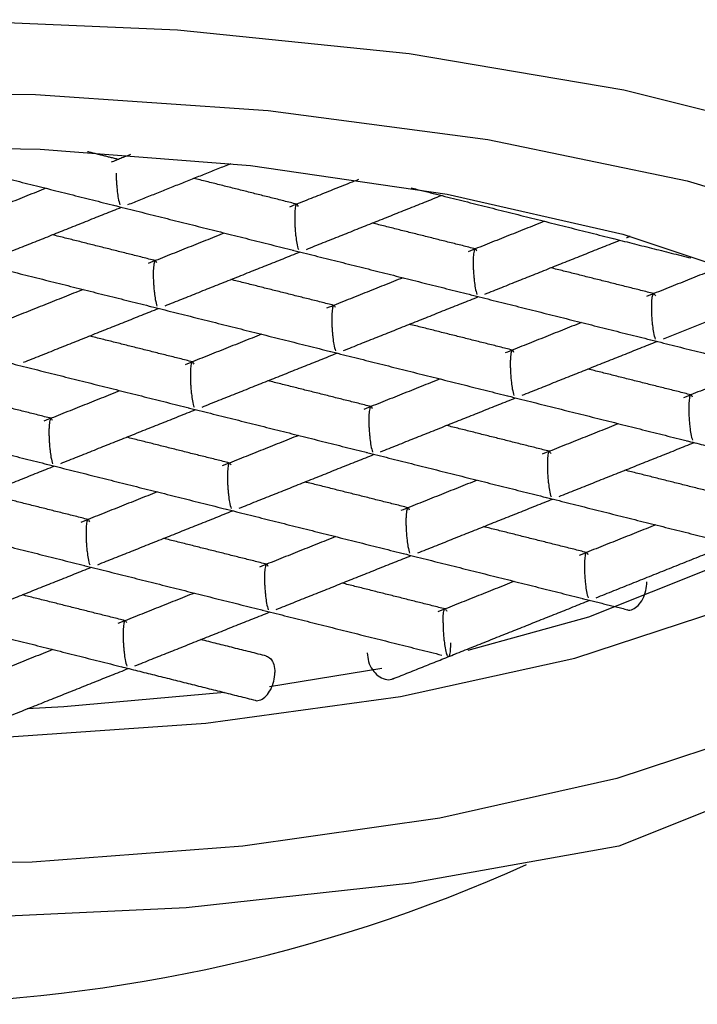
# Model space of a CAD drawing. Header units: millimetres. Extents: x 3988.763 to 3988.808, y 1707.567 to 1707.896.
# Tile 4 of 8: x 3988.78641 to 3988.79236, y 1707.80348 to 1707.81213. Entities that reach past the tile are written whole.
import ezdxf

# ---------------------------------------------------------------- set-up
doc = ezdxf.new("R2010")
doc.units = ezdxf.units.MM
doc.layers.add('SANINDUSA', color=3, linetype='Continuous')

msp = doc.modelspace()

# ---------------------------------------------------------------- linework, layer by layer
at = {"layer": 'SANINDUSA'}
for p, q in [((3988.795837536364, 1707.806534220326), (3988.791671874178, 1707.804871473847)), ((3988.789589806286, 1707.806430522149), (3988.788605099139, 1707.806271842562))]:
    msp.add_line(p, q, dxfattribs=at)
at = {"layer": 'SANINDUSA', "flags": 128}
for points in [[(3988.796732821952, 1707.807365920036), (3988.797093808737, 1707.808032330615), (3988.797075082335, 1707.808708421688), (3988.796677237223, 1707.809372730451), (3988.795912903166, 1707.810004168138), (3988.794806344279, 1707.810582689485), (3988.793392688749, 1707.811089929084), (3988.791716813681, 1707.811509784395), (3988.789831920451, 1707.81182892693), (3988.787797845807, 1707.812037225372), (3988.785679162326, 1707.812128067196), (3988.783543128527, 1707.812098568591), (3988.781457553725, 1707.811949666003), (3988.77948864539, 1707.811686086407)], [(3988.778593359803, 1707.810854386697), (3988.780414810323, 1707.811179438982), (3988.782392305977, 1707.811394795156), (3988.784460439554, 1707.811493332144), (3988.786550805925, 1707.811471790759), (3988.78859426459, 1707.8113308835), (3988.790523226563, 1707.811075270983), (3988.792273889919, 1707.810713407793), (3988.793788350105, 1707.810257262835), (3988.795016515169, 1707.809721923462), (3988.795917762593, 1707.809125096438), (3988.796462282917, 1707.808486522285), (3988.796632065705, 1707.80782732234), (3988.79642149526, 1707.807169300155), (3988.795837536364, 1707.806534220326)], [(3988.779361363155, 1707.810445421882), (3988.781011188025, 1707.810744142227), (3988.782809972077, 1707.810938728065), (3988.784692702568, 1707.811022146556), (3988.786591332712, 1707.81099138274), (3988.788437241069, 1707.810847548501), (3988.790163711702, 1707.810595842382), (3988.791708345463, 1707.810245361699), (3988.793015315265, 1707.809808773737)], [(3988.793545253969, 1707.809572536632), (3988.793627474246, 1707.809474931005), (3988.793875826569, 1707.808920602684), (3988.793766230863, 1707.808361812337), (3988.793303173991, 1707.807821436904), (3988.792505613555, 1707.807321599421), (3988.791406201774, 1707.806882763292), (3988.790347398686, 1707.806589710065)], [(3988.791671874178, 1707.804871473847), (3988.789850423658, 1707.804546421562), (3988.787872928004, 1707.804331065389), (3988.785804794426, 1707.8042325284), (3988.783714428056, 1707.804254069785), (3988.78167096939, 1707.804394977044), (3988.779742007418, 1707.804650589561), (3988.777991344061, 1707.805012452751), (3988.776476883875, 1707.805468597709), (3988.775248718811, 1707.806003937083), (3988.774347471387, 1707.806600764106), (3988.773802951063, 1707.807239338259), (3988.773633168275, 1707.807898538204), (3988.77384373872, 1707.80855656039), (3988.774427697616, 1707.809191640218)], [(3988.77563261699, 1707.80881161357), (3988.775695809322, 1707.808465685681), (3988.776090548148, 1707.807890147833), (3988.776832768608, 1707.807350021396), (3988.777893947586, 1707.806866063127), (3988.77923330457, 1707.80645687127), (3988.780799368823, 1707.80613817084), (3988.782531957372, 1707.805922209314), (3988.784364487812, 1707.805817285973), (3988.786226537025, 1707.805827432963), (3988.788046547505, 1707.80595226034), (3988.78975457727, 1707.806186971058), (3988.791284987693, 1707.806522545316), (3988.79257896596, 1707.806946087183), (3988.793586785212, 1707.807441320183), (3988.79426971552, 1707.807989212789), (3988.794601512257, 1707.808568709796), (3988.79463261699, 1707.80881161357)], [(3988.788208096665, 1707.806221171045), (3988.78679726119, 1707.80609515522), (3988.786477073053, 1707.806077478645)], [(3988.792970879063, 1707.805899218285), (3988.791654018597, 1707.805465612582), (3988.790101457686, 1707.805118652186), (3988.788369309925, 1707.80487087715), (3988.786520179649, 1707.80473124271), (3988.784620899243, 1707.804704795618), (3988.78274011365, 1707.80479249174), (3988.780945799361, 1707.804991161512), (3988.779302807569, 1707.805293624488)]]:
    msp.add_lwpolyline(points, dxfattribs=at)
at = {"layer": 'SANINDUSA'}
msp.add_arc((3988.78513261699, 1707.817483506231), 0.01399999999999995, 245.8389500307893, 294.1610499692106, dxfattribs=at)
for points in [[(3988.787276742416, 1707.810901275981), (3988.787005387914, 1707.810969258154)], [(3988.787383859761, 1707.810944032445), (3988.787213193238, 1707.810875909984)], [(3988.785670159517, 1707.810891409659), (3988.787246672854, 1707.810496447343)], [(3988.787361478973, 1707.810504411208), (3988.788267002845, 1707.810865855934)], [(3988.788844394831, 1707.810508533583), (3988.787939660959, 1707.810735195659)], [(3988.786642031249, 1707.810647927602), (3988.785971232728, 1707.810380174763)], [(3988.789386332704, 1707.810724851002), (3988.788780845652, 1707.810483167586)], [(3988.78984862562, 1707.810651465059), (3988.790056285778, 1707.810599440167)], [(3988.788929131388, 1707.81011166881), (3988.790114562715, 1707.810584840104)], [(3988.790047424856, 1707.810601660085), (3988.791623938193, 1707.81020669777)], [(3988.786119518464, 1707.810008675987), (3988.787304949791, 1707.81048184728)], [(3988.787237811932, 1707.810498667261), (3988.788814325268, 1707.810103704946)], [(3988.790412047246, 1707.810115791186), (3988.789507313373, 1707.810342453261)], [(3988.791019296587, 1707.810358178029), (3988.790348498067, 1707.810090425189)], [(3988.787602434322, 1707.810012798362), (3988.786697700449, 1707.810239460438)], [(3988.788209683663, 1707.810255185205), (3988.787538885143, 1707.809987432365)], [(3988.791738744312, 1707.810214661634), (3988.791771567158, 1707.81022776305)], [(3988.790496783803, 1707.809718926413), (3988.79168221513, 1707.810192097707)], [(3988.79161507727, 1707.810208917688), (3988.792305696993, 1707.810035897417)], [(3988.787687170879, 1707.809615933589), (3988.788872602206, 1707.810089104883)], [(3988.788805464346, 1707.810105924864), (3988.790381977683, 1707.809710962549)], [(3988.785995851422, 1707.81000293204), (3988.787572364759, 1707.809607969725)], [(3988.792594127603, 1707.809968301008), (3988.791916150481, 1707.809697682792)], [(3988.79197969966, 1707.809723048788), (3988.791074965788, 1707.809949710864)], [(3988.789170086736, 1707.809620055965), (3988.788265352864, 1707.80984671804)], [(3988.789777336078, 1707.809862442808), (3988.789106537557, 1707.809594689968)], [(3988.786967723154, 1707.809759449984), (3988.786296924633, 1707.809491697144)], [(3988.789254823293, 1707.809223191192), (3988.790440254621, 1707.809696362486)], [(3988.790373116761, 1707.809713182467), (3988.791949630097, 1707.809318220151)], [(3988.792064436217, 1707.809326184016), (3988.793001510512, 1707.809700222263)], [(3988.787563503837, 1707.809610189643), (3988.789140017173, 1707.809215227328)], [(3988.786445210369, 1707.809120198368), (3988.787630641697, 1707.809593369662)], [(3988.790737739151, 1707.809227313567), (3988.789833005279, 1707.809453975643)], [(3988.791344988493, 1707.80946970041), (3988.790674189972, 1707.809201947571)], [(3988.787928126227, 1707.809124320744), (3988.787023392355, 1707.809350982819)], [(3988.788535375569, 1707.809366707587), (3988.787864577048, 1707.809098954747)], [(3988.790822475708, 1707.808830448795), (3988.792007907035, 1707.809303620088)], [(3988.791940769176, 1707.809320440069), (3988.793533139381, 1707.808921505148)], [(3988.788012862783, 1707.808727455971), (3988.789198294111, 1707.809200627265)], [(3988.789131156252, 1707.809217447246), (3988.790707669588, 1707.80882248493)], [(3988.786321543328, 1707.809114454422), (3988.787898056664, 1707.808719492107)], [(3988.792305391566, 1707.80883457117), (3988.791400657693, 1707.809061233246)], [(3988.792912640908, 1707.809076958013), (3988.792241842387, 1707.808809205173)], [(3988.789495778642, 1707.808731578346), (3988.788591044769, 1707.808958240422)], [(3988.790103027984, 1707.808973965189), (3988.789432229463, 1707.80870621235)], [(3988.786686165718, 1707.808628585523), (3988.785781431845, 1707.808855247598)], [(3988.78729341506, 1707.808870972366), (3988.786622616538, 1707.808603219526)], [(3988.789580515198, 1707.808334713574), (3988.790765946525, 1707.808807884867)], [(3988.790698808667, 1707.808824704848), (3988.792275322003, 1707.808429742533)], [(3988.786770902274, 1707.80823172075), (3988.787956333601, 1707.808704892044)], [(3988.787889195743, 1707.808721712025), (3988.789465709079, 1707.80832674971)], [(3988.785079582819, 1707.808618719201), (3988.786656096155, 1707.808223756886)], [(3988.791670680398, 1707.808581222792), (3988.790999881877, 1707.808313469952)], [(3988.791063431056, 1707.808338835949), (3988.790158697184, 1707.808565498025)], [(3988.788253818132, 1707.808235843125), (3988.78734908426, 1707.808462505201)], [(3988.788861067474, 1707.808478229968), (3988.788190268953, 1707.808210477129)], [(3988.791148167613, 1707.807941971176), (3988.79233359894, 1707.80841514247)], [(3988.792266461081, 1707.808431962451), (3988.793449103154, 1707.808135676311)], [(3988.789456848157, 1707.808328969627), (3988.791033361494, 1707.807934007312)], [(3988.788338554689, 1707.807838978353), (3988.789523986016, 1707.808312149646)], [(3988.785528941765, 1707.807735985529), (3988.786714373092, 1707.808209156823)], [(3988.786647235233, 1707.808225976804), (3988.78822374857, 1707.807831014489)], [(3988.792631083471, 1707.807946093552), (3988.791726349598, 1707.808172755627)], [(3988.789821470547, 1707.807843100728), (3988.788916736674, 1707.808069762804)], [(3988.790428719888, 1707.808085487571), (3988.789757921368, 1707.807817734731)], [(3988.787619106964, 1707.807982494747), (3988.786948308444, 1707.807714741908)], [(3988.787011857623, 1707.807740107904), (3988.78610712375, 1707.80796676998)], [(3988.789906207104, 1707.807446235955), (3988.791091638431, 1707.807919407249)], [(3988.791024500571, 1707.80793622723), (3988.792601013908, 1707.807541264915)], [(3988.78709659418, 1707.807343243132), (3988.788282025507, 1707.807816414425)], [(3988.788214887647, 1707.807833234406), (3988.789791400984, 1707.807438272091)], [(3988.785405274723, 1707.807730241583), (3988.78698178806, 1707.807335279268)], [(3988.791389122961, 1707.807450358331), (3988.790484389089, 1707.807677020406)], [(3988.791996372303, 1707.807692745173), (3988.791325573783, 1707.807424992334)], [(3988.788579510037, 1707.807347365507), (3988.787674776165, 1707.807574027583)], [(3988.789186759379, 1707.80758975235), (3988.788515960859, 1707.80732199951)], [(3988.791473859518, 1707.807053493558), (3988.792722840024, 1707.807552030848)], [(3988.788664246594, 1707.806950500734), (3988.789849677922, 1707.807423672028)], [(3988.789782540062, 1707.807440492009), (3988.791359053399, 1707.807045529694)], [(3988.78585463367, 1707.806847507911), (3988.787040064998, 1707.807320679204)], [(3988.786972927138, 1707.807337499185), (3988.788549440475, 1707.80694253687)], [(3988.790754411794, 1707.807197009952), (3988.790083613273, 1707.806929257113)], [(3988.790147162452, 1707.80695462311), (3988.78924242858, 1707.807181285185)], [(3988.787337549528, 1707.806851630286), (3988.786432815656, 1707.807078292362)], [(3988.78794479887, 1707.807094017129), (3988.787274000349, 1707.806826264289)], [(3988.790231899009, 1707.806557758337), (3988.791417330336, 1707.807030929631)], [(3988.791350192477, 1707.807047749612), (3988.791749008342, 1707.80694783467)], [(3988.788540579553, 1707.806944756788), (3988.790117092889, 1707.806549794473)], [(3988.787422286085, 1707.806454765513), (3988.788607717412, 1707.806927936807)], [(3988.785730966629, 1707.806841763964), (3988.787307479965, 1707.806446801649)], [(3988.788578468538, 1707.806540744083), (3988.78800046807, 1707.806685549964)], [(3988.786702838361, 1707.806598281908), (3988.786019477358, 1707.806325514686)], [(3988.789691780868, 1707.806342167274), (3988.790238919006, 1707.806560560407)], [(3988.786167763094, 1707.80595401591), (3988.787365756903, 1707.806432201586)], [(3988.787298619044, 1707.806449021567), (3988.788481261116, 1707.806152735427)]]:
    msp.add_open_spline(points, degree=1, dxfattribs=at)
for points, knots in [([(3988.787258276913, 1707.810780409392), (3988.787258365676, 1707.810768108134), (3988.787258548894, 1707.810742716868), (3988.787260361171, 1707.810701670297), (3988.787263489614, 1707.810659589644), (3988.787268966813, 1707.810608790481), (3988.787276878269, 1707.810546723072), (3988.787285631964, 1707.810518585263), (3988.787290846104, 1707.810501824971)], [0, 0, 0, 0, 0.09925213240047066, 0.2048682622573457, 0.3198207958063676, 0.4464261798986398, 0.67026364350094, 0.9999999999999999, 0.9999999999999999, 0.9999999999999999, 0.9999999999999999]), ([(3988.788858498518, 1707.810488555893), (3988.788853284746, 1707.810498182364), (3988.788844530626, 1707.81051434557), (3988.788836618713, 1707.810501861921), (3988.788831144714, 1707.810479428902), (3988.788828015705, 1707.810453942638), (3988.788826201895, 1707.810423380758), (3988.788826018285, 1707.810399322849), (3988.788825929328, 1707.810387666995)], [0, 0, 0, 0, 0.329696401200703, 0.5535725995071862, 0.6801662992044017, 0.7951144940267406, 0.9007346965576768, 1, 1, 1, 1]), ([(3988.788825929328, 1707.810387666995), (3988.788826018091, 1707.810375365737), (3988.788826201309, 1707.810349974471), (3988.788828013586, 1707.810308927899), (3988.788831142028, 1707.810266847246), (3988.788836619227, 1707.810216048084), (3988.788844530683, 1707.810153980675), (3988.788853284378, 1707.810125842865), (3988.788858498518, 1707.810109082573)], [0, 0, 0, 0, 0.09925213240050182, 0.2048682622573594, 0.3198207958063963, 0.4464261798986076, 0.6702636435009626, 1, 1, 1, 1]), ([(3988.790426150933, 1707.810095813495), (3988.79042093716, 1707.810105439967), (3988.790412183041, 1707.810121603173), (3988.790404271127, 1707.810109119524), (3988.790398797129, 1707.810086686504), (3988.79039566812, 1707.810061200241), (3988.790393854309, 1707.810030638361), (3988.7903936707, 1707.810006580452), (3988.790393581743, 1707.809994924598)], [0, 0, 0, 0, 0.3296964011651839, 0.5535725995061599, 0.6801662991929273, 0.7951144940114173, 0.9007346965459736, 1, 1, 1, 1]), ([(3988.787616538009, 1707.809992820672), (3988.787611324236, 1707.810002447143), (3988.787602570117, 1707.810018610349), (3988.787594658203, 1707.8100061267), (3988.787589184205, 1707.809983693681), (3988.787586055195, 1707.809958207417), (3988.787584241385, 1707.809927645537), (3988.787584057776, 1707.809903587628), (3988.787583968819, 1707.809891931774)], [0, 0, 0, 0, 0.3296964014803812, 0.5535725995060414, 0.6801662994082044, 0.7951144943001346, 0.9007346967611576, 1, 1, 1, 1]), ([(3988.790393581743, 1707.809994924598), (3988.790393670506, 1707.80998262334), (3988.790393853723, 1707.809957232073), (3988.790395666, 1707.809916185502), (3988.790398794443, 1707.809874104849), (3988.790404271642, 1707.809823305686), (3988.790412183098, 1707.809761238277), (3988.790420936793, 1707.809733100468), (3988.790426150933, 1707.809716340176)], [0, 0, 0, 0, 0.09925213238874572, 0.2048682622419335, 0.3198207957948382, 0.446426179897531, 0.670263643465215, 1, 1, 1, 1]), ([(3988.787583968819, 1707.809891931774), (3988.787584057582, 1707.809879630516), (3988.787584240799, 1707.80985423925), (3988.787586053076, 1707.809813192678), (3988.787589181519, 1707.809771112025), (3988.787594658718, 1707.809720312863), (3988.787602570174, 1707.809658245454), (3988.787611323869, 1707.809630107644), (3988.787616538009, 1707.809613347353)], [0, 0, 0, 0, 0.09925213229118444, 0.2048682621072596, 0.3198207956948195, 0.4464261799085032, 0.6702636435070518, 1, 1, 1, 1]), ([(3988.791961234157, 1707.8096021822), (3988.791961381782, 1707.809613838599), (3988.791961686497, 1707.809637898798), (3988.791963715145, 1707.809668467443), (3988.791966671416, 1707.809693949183), (3988.791971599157, 1707.809716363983), (3988.791981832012, 1707.809728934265), (3988.791989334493, 1707.809712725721), (3988.791993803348, 1707.809703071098)], [0, 0, 0, 0, 0.09925213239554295, 0.2048682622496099, 0.3198207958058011, 0.4464261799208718, 0.6702636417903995, 1, 1, 1, 1]), ([(3988.789184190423, 1707.809600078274), (3988.789178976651, 1707.809609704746), (3988.789170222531, 1707.809625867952), (3988.789162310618, 1707.809613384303), (3988.789156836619, 1707.809590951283), (3988.78915370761, 1707.80956546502), (3988.7891518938, 1707.80953490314), (3988.78915171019, 1707.809510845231), (3988.789151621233, 1707.809499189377)], [0, 0, 0, 0, 0.3296964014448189, 0.5535725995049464, 0.6801662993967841, 0.7951144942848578, 0.9007346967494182, 0.9999999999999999, 0.9999999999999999, 0.9999999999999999, 0.9999999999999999]), ([(3988.791993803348, 1707.809323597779), (3988.791989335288, 1707.809340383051), (3988.791981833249, 1707.809368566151), (3988.791971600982, 1707.809430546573), (3988.79196666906, 1707.809481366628), (3988.791963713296, 1707.809523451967), (3988.791961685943, 1707.809564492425), (3988.791961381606, 1707.809589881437), (3988.791961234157, 1707.8096021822)], [0, 0, 0, 0, 0.3296964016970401, 0.553572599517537, 0.6801662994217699, 0.7951144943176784, 0.9007346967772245, 1, 1, 1, 1]), ([(3988.789151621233, 1707.809499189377), (3988.789151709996, 1707.809486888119), (3988.789151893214, 1707.809461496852), (3988.789153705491, 1707.809420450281), (3988.789156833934, 1707.809378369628), (3988.789162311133, 1707.809327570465), (3988.789170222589, 1707.809265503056), (3988.789178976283, 1707.809237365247), (3988.789184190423, 1707.809220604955)], [0, 0, 0, 0, 0.09925213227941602, 0.2048682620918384, 0.3198207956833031, 0.4464261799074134, 0.6702636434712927, 1, 1, 1, 1]), ([(3988.790751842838, 1707.809207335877), (3988.790746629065, 1707.809216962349), (3988.790737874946, 1707.809233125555), (3988.790729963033, 1707.809220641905), (3988.790724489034, 1707.809198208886), (3988.790721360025, 1707.809172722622), (3988.790719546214, 1707.809142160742), (3988.790719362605, 1707.809118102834), (3988.790719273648, 1707.809106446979)], [0, 0, 0, 0, 0.329696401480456, 0.5535725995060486, 0.6801662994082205, 0.7951144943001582, 0.9007346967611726, 1, 1, 1, 1]), ([(3988.787942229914, 1707.809104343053), (3988.787937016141, 1707.809113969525), (3988.787928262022, 1707.809130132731), (3988.787920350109, 1707.809117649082), (3988.78791487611, 1707.809095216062), (3988.787911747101, 1707.809069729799), (3988.78790993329, 1707.809039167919), (3988.787909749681, 1707.80901511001), (3988.787909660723, 1707.809003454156)], [0, 0, 0, 0, 0.329696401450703, 0.5535725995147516, 0.6801662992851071, 0.7951144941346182, 0.9007346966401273, 1, 1, 1, 1]), ([(3988.790719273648, 1707.809106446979), (3988.790719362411, 1707.809094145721), (3988.790719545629, 1707.809068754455), (3988.790721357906, 1707.809027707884), (3988.790724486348, 1707.808985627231), (3988.790729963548, 1707.808934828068), (3988.790737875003, 1707.808872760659), (3988.790746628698, 1707.80884462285), (3988.790751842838, 1707.808827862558)], [0, 0, 0, 0, 0.09925213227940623, 0.2048682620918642, 0.3198207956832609, 0.4464261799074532, 0.6702636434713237, 1, 1, 1, 1]), ([(3988.787909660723, 1707.809003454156), (3988.787909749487, 1707.808991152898), (3988.787909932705, 1707.808965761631), (3988.787911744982, 1707.80892471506), (3988.787914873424, 1707.808882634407), (3988.787920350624, 1707.808831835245), (3988.787928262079, 1707.808769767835), (3988.787937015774, 1707.808741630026), (3988.787942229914, 1707.808724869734)], [0, 0, 0, 0, 0.09925213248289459, 0.2048682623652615, 0.3198207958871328, 0.4464261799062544, 0.6702636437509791, 1, 1, 1, 1]), ([(3988.792319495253, 1707.80881459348), (3988.792314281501, 1707.808824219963), (3988.792305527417, 1707.808840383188), (3988.792297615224, 1707.808827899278), (3988.792292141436, 1707.808805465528), (3988.792289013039, 1707.808779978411), (3988.792287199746, 1707.808749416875), (3988.792287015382, 1707.808725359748), (3988.792286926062, 1707.808713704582)], [0, 0, 0, 0, 0.3296959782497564, 0.5535718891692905, 0.6801743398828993, 0.7951253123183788, 0.9007425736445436, 1, 1, 1, 1]), ([(3988.789509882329, 1707.808711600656), (3988.789504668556, 1707.808721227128), (3988.789495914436, 1707.808737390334), (3988.789488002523, 1707.808724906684), (3988.789482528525, 1707.808702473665), (3988.789479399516, 1707.808676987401), (3988.789477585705, 1707.808646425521), (3988.789477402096, 1707.808622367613), (3988.789477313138, 1707.808610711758)], [0, 0, 0, 0, 0.3296964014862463, 0.5535725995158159, 0.6801662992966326, 0.7951144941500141, 0.9007346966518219, 0.9999999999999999, 0.9999999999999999, 0.9999999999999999, 0.9999999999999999]), ([(3988.792286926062, 1707.808713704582), (3988.792287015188, 1707.808701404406), (3988.79228719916, 1707.808676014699), (3988.792289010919, 1707.808634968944), (3988.79229213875, 1707.808592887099), (3988.792297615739, 1707.808542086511), (3988.792305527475, 1707.808480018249), (3988.792314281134, 1707.808451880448), (3988.792319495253, 1707.80843512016)], [0, 0, 0, 0, 0.09924425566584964, 0.2048574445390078, 0.3198127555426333, 0.4464268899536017, 0.6702640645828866, 0.9999999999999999, 0.9999999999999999, 0.9999999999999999, 0.9999999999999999]), ([(3988.786700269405, 1707.808608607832), (3988.786695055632, 1707.808618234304), (3988.786686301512, 1707.80863439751), (3988.786678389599, 1707.808621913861), (3988.786672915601, 1707.808599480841), (3988.786669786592, 1707.808573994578), (3988.786667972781, 1707.808543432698), (3988.786667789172, 1707.808519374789), (3988.786667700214, 1707.808507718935)], [0, 0, 0, 0, 0.32969640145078, 0.5535725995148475, 0.6801662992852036, 0.7951144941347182, 0.9007346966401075, 1, 1, 1, 1]), ([(3988.789477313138, 1707.808610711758), (3988.789477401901, 1707.8085984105), (3988.78947758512, 1707.808573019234), (3988.789479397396, 1707.808531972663), (3988.789482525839, 1707.808489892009), (3988.789488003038, 1707.808439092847), (3988.789495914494, 1707.808377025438), (3988.789504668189, 1707.808348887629), (3988.789509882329, 1707.808332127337)], [0, 0, 0, 0, 0.09925213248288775, 0.204868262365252, 0.3198207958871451, 0.4464261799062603, 0.6702636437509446, 1, 1, 1, 1]), ([(3988.786667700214, 1707.808507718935), (3988.786667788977, 1707.808495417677), (3988.786667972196, 1707.808470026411), (3988.786669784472, 1707.808428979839), (3988.786672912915, 1707.808386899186), (3988.786678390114, 1707.808336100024), (3988.78668630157, 1707.808274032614), (3988.786695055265, 1707.808245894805), (3988.786700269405, 1707.808229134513)], [0, 0, 0, 0, 0.09925213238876, 0.2048682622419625, 0.3198207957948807, 0.446426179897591, 0.6702636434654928, 0.9999999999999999, 0.9999999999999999, 0.9999999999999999, 0.9999999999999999]), ([(3988.791077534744, 1707.808318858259), (3988.791072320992, 1707.808328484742), (3988.791063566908, 1707.808344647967), (3988.791055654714, 1707.808332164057), (3988.791050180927, 1707.808309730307), (3988.791047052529, 1707.80828424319), (3988.791045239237, 1707.808253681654), (3988.791045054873, 1707.808229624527), (3988.791044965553, 1707.808217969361)], [0, 0, 0, 0, 0.3296959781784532, 0.5535718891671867, 0.6801743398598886, 0.7951253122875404, 0.9007425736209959, 1, 1, 1, 1]), ([(3988.78826792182, 1707.808215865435), (3988.788262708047, 1707.808225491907), (3988.788253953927, 1707.808241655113), (3988.788246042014, 1707.808229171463), (3988.788240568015, 1707.808206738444), (3988.788237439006, 1707.80818125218), (3988.788235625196, 1707.8081506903), (3988.788235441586, 1707.808126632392), (3988.788235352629, 1707.808114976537)], [0, 0, 0, 0, 0.3296964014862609, 0.5535725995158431, 0.6801662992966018, 0.7951144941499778, 0.9007346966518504, 1, 1, 1, 1]), ([(3988.791044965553, 1707.808217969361), (3988.791045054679, 1707.808205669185), (3988.79104523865, 1707.808180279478), (3988.79104705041, 1707.808139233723), (3988.79105017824, 1707.808097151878), (3988.791055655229, 1707.80804635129), (3988.791063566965, 1707.807984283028), (3988.791072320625, 1707.807956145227), (3988.791077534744, 1707.807939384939)], [0, 0, 0, 0, 0.0992442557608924, 0.2048574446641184, 0.3198127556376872, 0.4464268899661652, 0.6702640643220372, 0.9999999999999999, 0.9999999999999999, 0.9999999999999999, 0.9999999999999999]), ([(3988.788235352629, 1707.808114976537), (3988.788235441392, 1707.808102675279), (3988.78823562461, 1707.808077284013), (3988.788237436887, 1707.808036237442), (3988.788240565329, 1707.807994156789), (3988.788246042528, 1707.807943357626), (3988.788253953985, 1707.807881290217), (3988.788262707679, 1707.807853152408), (3988.78826792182, 1707.807836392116)], [0, 0, 0, 0, 0.09925213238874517, 0.2048682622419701, 0.3198207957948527, 0.4464261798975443, 0.6702636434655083, 0.9999999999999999, 0.9999999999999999, 0.9999999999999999, 0.9999999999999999]), ([(3988.789835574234, 1707.807823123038), (3988.789830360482, 1707.807832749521), (3988.789821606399, 1707.807848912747), (3988.789813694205, 1707.807836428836), (3988.789808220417, 1707.807813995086), (3988.78980509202, 1707.807788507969), (3988.789803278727, 1707.807757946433), (3988.789803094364, 1707.807733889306), (3988.789803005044, 1707.80772223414)], [0, 0, 0, 0, 0.3296959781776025, 0.5535718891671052, 0.6801743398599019, 0.7951253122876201, 0.9007425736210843, 1, 1, 1, 1]), ([(3988.78702596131, 1707.807720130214), (3988.787020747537, 1707.807729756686), (3988.787011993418, 1707.807745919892), (3988.787004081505, 1707.807733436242), (3988.786998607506, 1707.807711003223), (3988.786995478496, 1707.807685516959), (3988.786993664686, 1707.807654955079), (3988.786993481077, 1707.807630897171), (3988.78699339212, 1707.807619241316)], [0, 0, 0, 0, 0.3296964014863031, 0.5535725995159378, 0.6801662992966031, 0.7951144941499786, 0.9007346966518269, 1, 1, 1, 1]), ([(3988.789803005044, 1707.80772223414), (3988.78980309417, 1707.807709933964), (3988.789803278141, 1707.807684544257), (3988.789805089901, 1707.807643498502), (3988.789808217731, 1707.807601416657), (3988.78981369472, 1707.807550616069), (3988.789821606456, 1707.807488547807), (3988.789830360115, 1707.807460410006), (3988.789835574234, 1707.807443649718)], [0, 0, 0, 0, 0.0992442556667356, 0.2048574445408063, 0.3198127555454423, 0.446426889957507, 0.6702640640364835, 1, 1, 1, 1]), ([(3988.78699339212, 1707.807619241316), (3988.786993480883, 1707.807606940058), (3988.7869936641, 1707.807581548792), (3988.786995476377, 1707.807540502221), (3988.78699860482, 1707.807498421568), (3988.787004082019, 1707.807447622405), (3988.787011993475, 1707.807385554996), (3988.78702074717, 1707.807357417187), (3988.78702596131, 1707.807340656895)], [0, 0, 0, 0, 0.09925213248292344, 0.2048682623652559, 0.3198207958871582, 0.4464261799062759, 0.6702636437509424, 1, 1, 1, 1]), ([(3988.791403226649, 1707.80743038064), (3988.791398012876, 1707.807440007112), (3988.791389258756, 1707.807456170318), (3988.791381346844, 1707.807443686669), (3988.791375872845, 1707.807421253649), (3988.791372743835, 1707.807395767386), (3988.791370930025, 1707.807365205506), (3988.791370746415, 1707.807341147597), (3988.791370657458, 1707.807329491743)], [0, 0, 0, 0, 0.3296964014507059, 0.5535725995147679, 0.6801662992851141, 0.7951144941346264, 0.9007346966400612, 1, 1, 1, 1]), ([(3988.788593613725, 1707.807327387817), (3988.788588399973, 1707.8073370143), (3988.788579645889, 1707.807353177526), (3988.788571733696, 1707.807340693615), (3988.788566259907, 1707.807318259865), (3988.788563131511, 1707.807292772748), (3988.788561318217, 1707.807262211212), (3988.788561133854, 1707.807238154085), (3988.788561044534, 1707.807226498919)], [0, 0, 0, 0, 0.3296959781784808, 0.5535718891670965, 0.6801743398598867, 0.7951253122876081, 0.9007425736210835, 1, 1, 1, 1]), ([(3988.791370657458, 1707.807329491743), (3988.791370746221, 1707.807317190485), (3988.791370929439, 1707.807291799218), (3988.791372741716, 1707.807250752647), (3988.791375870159, 1707.807208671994), (3988.791381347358, 1707.807157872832), (3988.791389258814, 1707.807095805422), (3988.791398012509, 1707.807067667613), (3988.791403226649, 1707.807050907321)], [0, 0, 0, 0, 0.09925213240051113, 0.2048682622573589, 0.31982079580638, 0.446426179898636, 0.6702636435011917, 1, 1, 1, 1]), ([(3988.788561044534, 1707.807226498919), (3988.78856113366, 1707.807214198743), (3988.788561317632, 1707.807188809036), (3988.788563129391, 1707.807147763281), (3988.788566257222, 1707.807105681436), (3988.788571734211, 1707.807054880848), (3988.788579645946, 1707.806992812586), (3988.788588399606, 1707.806964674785), (3988.788593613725, 1707.806947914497)], [0, 0, 0, 0, 0.09924425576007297, 0.2048574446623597, 0.3198127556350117, 0.4464268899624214, 0.6702640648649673, 0.9999999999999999, 0.9999999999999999, 0.9999999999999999, 0.9999999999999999]), ([(3988.791746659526, 1707.806948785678), (3988.79174697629, 1707.806948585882), (3988.791760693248, 1707.806939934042), (3988.791795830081, 1707.806949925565), (3988.791843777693, 1707.806981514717), (3988.791885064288, 1707.807040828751), (3988.79191372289, 1707.807115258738), (3988.791917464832, 1707.807166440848), (3988.791919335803, 1707.807192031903)], [0, 0, 0, 0, 0.004705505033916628, 0.2037644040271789, 0.4028233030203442, 0.6018822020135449, 0.80094110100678, 1, 1, 1, 1]), ([(3988.790128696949, 1707.806833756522), (3988.790128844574, 1707.80684541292), (3988.790129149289, 1707.80686947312), (3988.790131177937, 1707.806900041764), (3988.790134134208, 1707.806925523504), (3988.79013906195, 1707.806947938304), (3988.790149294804, 1707.806960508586), (3988.790156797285, 1707.806944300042), (3988.790161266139, 1707.806934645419)], [0, 0, 0, 0, 0.09925213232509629, 0.2048682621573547, 0.319820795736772, 0.4464261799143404, 0.6702636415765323, 1, 1, 1, 1]), ([(3988.787351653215, 1707.806831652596), (3988.787346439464, 1707.806841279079), (3988.78733768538, 1707.806857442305), (3988.787329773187, 1707.806844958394), (3988.787324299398, 1707.806822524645), (3988.787321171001, 1707.806797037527), (3988.787319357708, 1707.806766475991), (3988.787319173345, 1707.806742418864), (3988.787319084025, 1707.806730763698)], [0, 0, 0, 0, 0.3296959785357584, 0.5535718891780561, 0.6801743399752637, 0.7951253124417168, 0.9007425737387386, 1, 1, 1, 1]), ([(3988.790128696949, 1707.806833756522), (3988.790128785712, 1707.806821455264), (3988.79012896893, 1707.806796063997), (3988.790130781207, 1707.806755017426), (3988.790133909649, 1707.806712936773), (3988.790139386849, 1707.806662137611), (3988.790147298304, 1707.806600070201), (3988.790156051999, 1707.806571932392), (3988.790161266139, 1707.8065551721)], [0, 0, 0, 0, 0.0992521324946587, 0.2048682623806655, 0.3198207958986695, 0.4464261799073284, 0.6702636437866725, 1, 1, 1, 1]), ([(3988.787319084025, 1707.806730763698), (3988.787319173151, 1707.806718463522), (3988.787319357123, 1707.806693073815), (3988.787321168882, 1707.80665202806), (3988.787324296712, 1707.806609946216), (3988.787329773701, 1707.806559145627), (3988.787337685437, 1707.806497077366), (3988.787346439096, 1707.806468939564), (3988.787351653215, 1707.806452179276)], [0, 0, 0, 0, 0.09924425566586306, 0.2048574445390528, 0.3198127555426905, 0.4464268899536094, 0.6702640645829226, 1, 1, 1, 1]), ([(3988.79019383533, 1707.806656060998), (3988.790193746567, 1707.806644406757), (3988.790193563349, 1707.806620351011), (3988.790191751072, 1707.806589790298), (3988.790188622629, 1707.806564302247), (3988.79018314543, 1707.806541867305), (3988.790175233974, 1707.80652938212), (3988.790166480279, 1707.806545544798), (3988.790161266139, 1707.8065551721)], [0, 0, 0, 0, 0.09925213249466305, 0.2048682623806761, 0.3198207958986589, 0.4464261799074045, 0.6702636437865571, 1, 1, 1, 1]), ([(3988.788575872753, 1707.806541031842), (3988.788589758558, 1707.806534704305), (3988.78861786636, 1707.806521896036), (3988.788645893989, 1707.806468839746), (3988.788649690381, 1707.806420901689), (3988.788651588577, 1707.80639693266)], [0, 0, 0, 0, 0.3280385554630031, 0.6640192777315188, 1, 1, 1, 1]), ([(3988.78946283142, 1707.806567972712), (3988.789465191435, 1707.806542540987), (3988.789469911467, 1707.806491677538), (3988.789506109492, 1707.806419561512), (3988.789558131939, 1707.806363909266), (3988.789618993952, 1707.806335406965), (3988.789667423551, 1707.806330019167), (3988.789688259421, 1707.806342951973), (3988.789692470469, 1707.806345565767)], [0, 0, 0, 0, 0.1903565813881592, 0.3807131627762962, 0.5710697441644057, 0.7614263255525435, 0.9517829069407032, 1, 1, 1, 1]), ([(3988.7884789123, 1707.806153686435), (3988.788479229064, 1707.806153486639), (3988.788492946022, 1707.806144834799), (3988.788528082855, 1707.806154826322), (3988.788576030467, 1707.806186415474), (3988.788617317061, 1707.806245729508), (3988.788645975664, 1707.806320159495), (3988.788649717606, 1707.806371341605), (3988.788651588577, 1707.80639693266)], [0, 0, 0, 0, 0.004705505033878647, 0.2037644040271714, 0.4028233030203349, 0.6018822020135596, 0.800941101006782, 1, 1, 1, 1])]:
    msp.add_open_spline(points, degree=3, knots=knots, dxfattribs=at)

doc.saveas('drawing.dxf')
